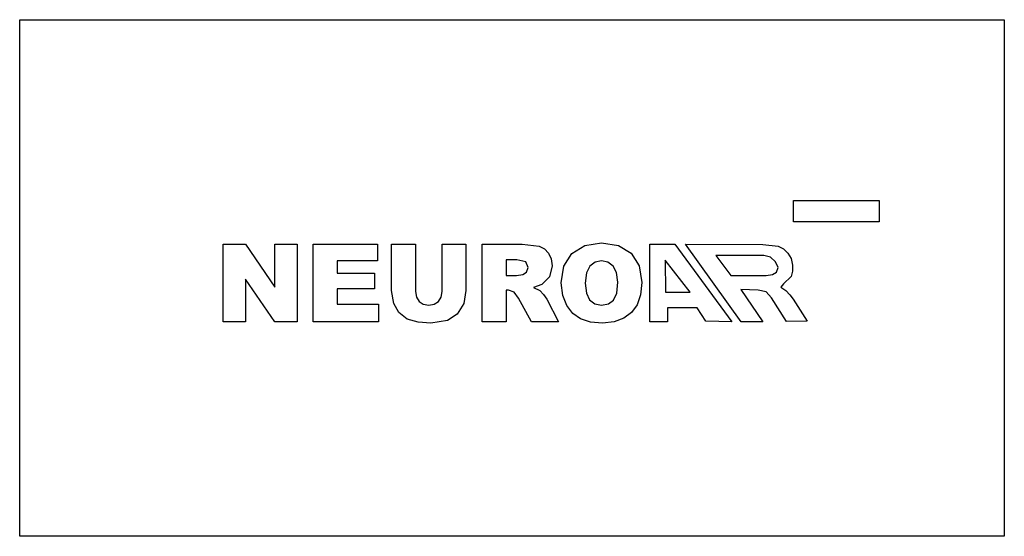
# Model space of a CAD drawing. Extents: x 17.7 to 97.7, y 161.5 to 203.5.
import ezdxf

# ---------------------------------------------------------------- set-up
doc = ezdxf.new("R2010")
doc.units = 0

msp = doc.modelspace()

# ---------------------------------------------------------------- linework, layer by layer
at = {"layer": 'Layer 1', "color": 7}
for points in [[(17.730162, 203.467835), (97.730162, 203.467835), (97.730162, 161.475346), (17.730162, 161.475346), (17.730162, 203.467835)], [(80.596336, 188.782103), (87.563407, 188.782103), (87.563407, 187.040335), (80.596336, 187.040335), (80.596336, 188.782103)], [(34.253635, 185.223983), (36.073335, 185.223983), (38.447982, 181.735149), (38.447982, 185.223983), (40.284892, 185.223983), (40.284892, 178.917406), (38.447982, 178.917406), (36.086241, 182.380432), (36.086241, 178.917406), (34.253635, 178.917406), (34.253635, 185.223983)], [(52.046267, 185.223983), (53.990723, 185.223983), (53.990723, 181.464131), (53.814345, 180.405861), (53.268007, 179.53688), (52.489364, 179.016351), (51.125665, 178.805557), (50.119023, 178.870087), (49.211319, 179.123898), (48.540224, 179.67024), (48.127244, 180.397259), (47.946562, 181.464133), (47.946562, 185.223985), (49.891018, 185.223985), (49.891018, 181.373792), (49.961999, 180.913486), (50.174948, 180.565033), (50.518022, 180.348862), (50.970796, 180.276806), (51.419268, 180.347787), (51.758044, 180.560732), (51.974211, 180.908111), (52.046267, 181.373792), (52.046267, 185.223983)], [(55.307107, 178.917406), (55.307107, 185.223983), (58.555033, 185.223983), (59.935945, 185.069115), (60.36721, 184.847567), (60.705982, 184.492661), (60.925379, 184.029132), (60.998512, 183.473113), (60.774814, 182.565414), (60.159644, 181.950244), (59.475638, 181.700733), (59.983266, 181.468431), (60.293001, 181.137187), (60.568324, 180.745712), (61.510438, 178.917406), (59.307864, 178.917406), (58.266806, 180.844654), (57.914054, 181.33077), (57.436541, 181.477035), (57.264467, 181.477035), (57.264467, 178.917406), (55.307107, 178.917406)], [(61.738436, 182.066393), (61.943007, 183.428992), (62.598817, 184.471152), (63.637853, 185.1265), (64.994972, 185.33153), (66.388516, 185.119391), (67.421238, 184.484058), (68.059802, 183.470692), (68.273014, 182.118017), (68.179447, 181.111375), (67.89875, 180.302616), (67.4449, 179.67454), (66.823275, 179.201332), (66.034955, 178.907727), (65.072405, 178.80986), (64.09695, 178.894821), (63.304324, 179.149708), (62.673022, 179.588503), (62.172928, 180.225183), (61.84706, 181.053297), (61.738436, 182.066393), (61.738436, 182.066393)], [(72.772353, 180.041015), (70.351896, 180.041015), (70.376636, 178.91741), (68.921397, 178.91741), (68.939187, 185.223987), (70.956414, 185.223987), (75.596767, 178.91741), (73.482649, 178.96552), (72.772353, 180.041015)], [(76.353077, 178.91741), (71.834947, 185.223987), (78.097531, 185.189487), (79.364472, 185.069117), (79.795737, 184.84757), (80.134515, 184.492663), (80.405657, 184.055007), (80.530536, 183.524862), (80.526588, 183.02676), (80.410329, 182.599913), (79.795156, 181.984743), (79.561629, 181.729305), (79.992397, 181.444818), (80.302133, 181.113571), (80.577458, 180.755661), (81.713382, 178.97581), (80.035265, 178.94649), (78.803733, 180.864049), (78.392835, 181.359854), (77.740895, 181.477047), (76.30954, 181.525077), (78.123676, 178.917413), (76.353077, 178.91741)], [(75.513916, 182.668663), (78.390482, 182.668663), (78.906707, 182.754703), (79.220746, 182.952591), (79.3455, 183.318252), (79.151914, 183.787158), (78.726362, 184.163388), (78.18263, 184.2898), (74.292971, 184.2913), (75.513916, 182.668663)], [(57.264467, 182.668659), (58.086128, 182.668659), (58.602353, 182.754699), (58.916392, 182.952587), (59.041149, 183.318248), (58.847563, 183.787154), (58.120544, 183.950626), (57.264467, 183.950626), (57.264467, 182.668659)], [(63.687192, 182.057793), (63.775382, 181.237207), (64.039948, 180.685488), (64.46046, 180.372525), (65.007877, 180.268204), (65.564972, 180.370374), (65.980106, 180.676884), (66.238219, 181.247963), (66.324258, 182.143834), (66.233918, 182.913871), (65.962898, 183.443004), (65.519556, 183.753636), (64.990669, 183.855985), (64.477436, 183.750765), (64.044252, 183.438702), (63.776458, 182.884832), (63.687192, 182.057793), (63.687192, 182.057793)], [(72.204266, 181.32217), (70.186625, 183.91945), (70.195625, 181.32217), (72.204266, 181.32217)]]:
    msp.add_lwpolyline(points, dxfattribs=at)
msp.add_lwpolyline([(41.57546, 185.223983), (46.797958, 185.223983), (46.797958, 183.877491), (43.528518, 183.877491), (43.528518, 182.87515), (46.561356, 182.87515), (46.561356, 181.588884), (43.528518, 181.588884), (43.528518, 180.345636), (46.892599, 180.345636), (46.892599, 178.917406), (41.57546, 178.917406), (41.57546, 185.223983)], close=True, dxfattribs=at)

doc.saveas('drawing.dxf')
